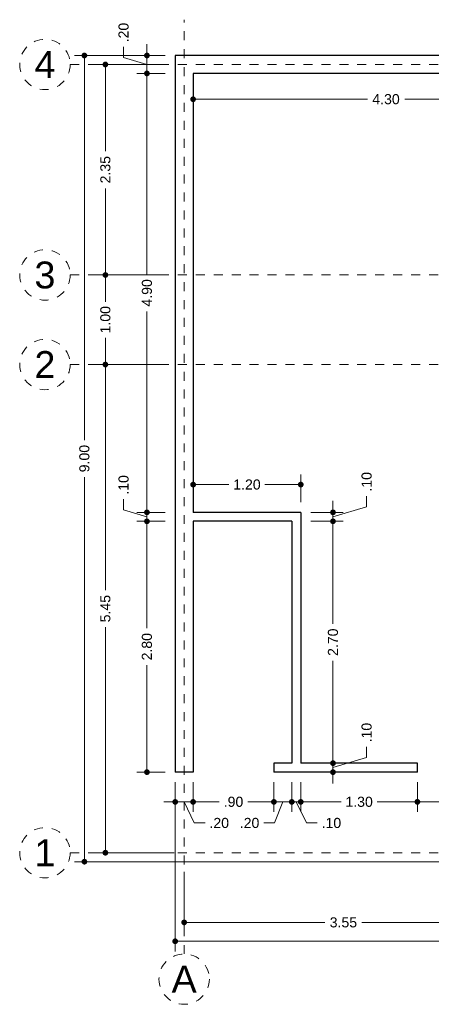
# Model space of a CAD drawing. Header units: millimetres. Extents: x 2560.5 to 2573.2, y 874.2 to 885.2.
# Tile 1 of 4: x 2560.5 to 2565.1, y 874.2 to 885.2. Entities that reach past the tile are written whole.
import ezdxf
from ezdxf.enums import TextEntityAlignment as Align

# ---------------------------------------------------------------- set-up
doc = ezdxf.new("R2010")
doc.units = ezdxf.units.MM
doc.header["$LTSCALE"] = 0.001
doc.linetypes.add('CENTER2', pattern=[28.575, 19.05, -3.175, 3.175, -3.175])
for name, color, linetype, lineweight in [('Cotas', 7, 'Continuous', 18), ('Ejes', 7, 'CENTER2', 5), ('Muros', 7, 'Continuous', 30)]:
    doc.layers.add(name, color=color, linetype=linetype, lineweight=lineweight)
doc.styles.get("Standard").update_dxf_attribs({"font": 'arial.ttf'})
doc.dimstyles.new('1-75', dxfattribs={"dimscale": 75, "dimtxt": 0.0015, "dimasz": 0.00085, "dimexe": 0.0015, "dimexo": 0.0015, "dimgap": 0.0008, "dimtad": 0, "dimzin": 4, "dimdsep": 46, "dimtxsty": 'Standard', "dimblk": 'DOT', "dimcen": 0.0009, "dimclrd": 256, "dimclre": 256, "dimclrt": 256, "dimadec": 0, "dimazin": 0, "dimtfac": 1, "dimtofl": 0, "dimtmove": 1, "dimatfit": 2, "dimfxl": 0.0015, "dimtfill": 1, "dimtolj": 1, "dimtzin": 4, "dimlwd": -1, "dimlwe": -1, "dimarcsym": 0})

# ---------------------------------------------------------------- blocks, each defined once
blk = doc.blocks.new('_DOT')
at = {"color": 0, "linetype": 'ByBlock'}
blk.add_line((-0.5, 0), (-1, 0), dxfattribs=at)
at = {"color": 0, "linetype": 'ByBlock', "const_width": 0.5}
blk.add_lwpolyline([(-0.25, 0, 1), (0.25, 0, 1)], format="xyb", close=True, dxfattribs=at)
blk = doc.blocks.new('*D3')
at = {"layer": 'Cotas', "transparency": 16777216}
for p, q in [((2562.142, 884.751), (2561.13, 884.751)), ((2561.242, 884.687), (2561.242, 880.457)), ((2561.242, 875.815), (2561.242, 880.045)), ((2565.742, 875.751), (2561.13, 875.751))]:
    blk.add_line(p, q, dxfattribs=at)
at = {"layer": 'Defpoints', "color": 0, "transparency": 16777216}
for p in [(2562.254, 884.751), (2561.242, 875.751), (2565.854, 875.751)]:
    blk.add_point(p, dxfattribs=at)
at = {"layer": 'Cotas', "transparency": 16777216, "xscale": 0.06375, "yscale": 0.06375, "zscale": 0.06375}
for p, rotation in [((2561.242, 884.751), 90), ((2561.242, 875.751), 270)]:
    blk.add_blockref('_DOT', p, dxfattribs=dict(at, rotation=rotation))
at = {"layer": 'Cotas', "transparency": 16777216, "insert": (2561.242, 880.251), "char_height": 0.1125, "attachment_point": 5, "rotation": 90, "bg_fill": 3, "box_fill_scale": 1.1, "bg_fill_color": 256, "bg_fill_true_color": 13158600, "bg_fill_transparency": 0}
blk.add_mtext('\\A1;9.00', dxfattribs=at)
blk = doc.blocks.new('*D4')
at = {"layer": 'Cotas', "transparency": 16777216}
for p, q in [((2562.142, 881.301), (2561.364, 881.301)), ((2561.476, 881.237), (2561.476, 878.782)), ((2561.476, 875.915), (2561.476, 878.369)), ((2562.242, 875.851), (2561.364, 875.851))]:
    blk.add_line(p, q, dxfattribs=at)
at = {"layer": 'Defpoints', "color": 0, "transparency": 16777216}
for p in [(2561.476, 881.301), (2562.254, 881.301), (2562.354, 875.851)]:
    blk.add_point(p, dxfattribs=at)
at = {"layer": 'Cotas', "transparency": 16777216, "xscale": 0.06375, "yscale": 0.06375, "zscale": 0.06375}
for p, rotation in [((2561.476, 881.301), 90), ((2561.476, 875.851), 270)]:
    blk.add_blockref('_DOT', p, dxfattribs=dict(at, rotation=rotation))
at = {"layer": 'Cotas', "transparency": 16777216, "insert": (2561.476, 878.576), "char_height": 0.1125, "attachment_point": 5, "rotation": 90, "bg_fill": 3, "box_fill_scale": 1.1, "bg_fill_color": 256, "bg_fill_true_color": 13158600, "bg_fill_transparency": 0}
blk.add_mtext('\\A1;5.45', dxfattribs=at)
blk = doc.blocks.new('*D5')
at = {"layer": 'Cotas', "transparency": 16777216}
for p, q in [((2562.142, 882.301), (2561.364, 882.301)), ((2561.476, 882.237), (2561.476, 882.001)), ((2561.476, 881.365), (2561.476, 881.6)), ((2562.142, 881.301), (2561.364, 881.301))]:
    blk.add_line(p, q, dxfattribs=at)
at = {"layer": 'Defpoints', "color": 0, "transparency": 16777216}
for p in [(2561.476, 882.301), (2562.254, 882.301), (2562.254, 881.301)]:
    blk.add_point(p, dxfattribs=at)
at = {"layer": 'Cotas', "transparency": 16777216, "xscale": 0.06375, "yscale": 0.06375, "zscale": 0.06375}
for p, rotation in [((2561.476, 882.301), 90), ((2561.476, 881.301), 270)]:
    blk.add_blockref('_DOT', p, dxfattribs=dict(at, rotation=rotation))
at = {"layer": 'Cotas', "transparency": 16777216, "insert": (2561.476, 881.801), "char_height": 0.1125, "attachment_point": 5, "rotation": 90, "bg_fill": 3, "box_fill_scale": 1.1, "bg_fill_color": 256, "bg_fill_true_color": 13158600, "bg_fill_transparency": 0}
blk.add_mtext('\\A1;1.00', dxfattribs=at)
blk = doc.blocks.new('*D6')
at = {"layer": 'Cotas', "transparency": 16777216}
for p, q in [((2562.142, 884.651), (2561.364, 884.651)), ((2561.476, 884.587), (2561.476, 883.683)), ((2561.476, 882.365), (2561.476, 883.268)), ((2562.142, 882.301), (2561.364, 882.301))]:
    blk.add_line(p, q, dxfattribs=at)
at = {"layer": 'Defpoints', "color": 0, "transparency": 16777216}
for p in [(2561.476, 884.651), (2562.254, 884.651), (2562.254, 882.301)]:
    blk.add_point(p, dxfattribs=at)
at = {"layer": 'Cotas', "transparency": 16777216, "xscale": 0.06375, "yscale": 0.06375, "zscale": 0.06375}
for p, rotation in [((2561.476, 884.651), 90), ((2561.476, 882.301), 270)]:
    blk.add_blockref('_DOT', p, dxfattribs=dict(at, rotation=rotation))
at = {"layer": 'Cotas', "transparency": 16777216, "insert": (2561.476, 883.476), "char_height": 0.1125, "attachment_point": 5, "rotation": 90, "bg_fill": 3, "box_fill_scale": 1.1, "bg_fill_color": 256, "bg_fill_true_color": 13158600, "bg_fill_transparency": 0}
blk.add_mtext('\\A1;2.35', dxfattribs=at)
blk = doc.blocks.new('*D7')
at = {"layer": 'Cotas', "transparency": 16777216}
for p, q in [((2562.142, 884.551), (2561.826, 884.551)), ((2561.939, 884.487), (2561.939, 882.309)), ((2561.939, 879.715), (2561.939, 881.893)), ((2562.142, 879.651), (2561.826, 879.651))]:
    blk.add_line(p, q, dxfattribs=at)
at = {"layer": 'Defpoints', "color": 0, "transparency": 16777216}
for p in [(2562.254, 884.551), (2561.939, 879.651), (2562.254, 879.651)]:
    blk.add_point(p, dxfattribs=at)
at = {"layer": 'Cotas', "transparency": 16777216, "xscale": 0.06375, "yscale": 0.06375, "zscale": 0.06375}
for p, rotation in [((2561.939, 884.551), 90), ((2561.939, 879.651), 270)]:
    blk.add_blockref('_DOT', p, dxfattribs=dict(at, rotation=rotation))
at = {"layer": 'Cotas', "transparency": 16777216, "insert": (2561.939, 882.101), "char_height": 0.1125, "attachment_point": 5, "rotation": 90, "bg_fill": 3, "box_fill_scale": 1.1, "bg_fill_color": 256, "bg_fill_true_color": 13158600, "bg_fill_transparency": 0}
blk.add_mtext('\\A1;4.90', dxfattribs=at)
blk = doc.blocks.new('*D8')
at = {"layer": 'Cotas', "transparency": 16777216}
for p, q in [((2561.679, 879.679), (2561.679, 879.799)), ((2561.939, 879.715), (2561.939, 879.778)), ((2561.939, 879.601), (2561.679, 879.679)), ((2562.142, 879.651), (2561.826, 879.651)), ((2561.939, 879.651), (2561.939, 879.551)), ((2562.142, 879.551), (2561.826, 879.551)), ((2561.939, 879.487), (2561.939, 879.423))]:
    blk.add_line(p, q, dxfattribs=at)
at = {"layer": 'Defpoints', "color": 0, "transparency": 16777216}
for p in [(2562.254, 879.651), (2561.939, 879.551), (2562.254, 879.551)]:
    blk.add_point(p, dxfattribs=at)
at = {"layer": 'Cotas', "transparency": 16777216, "xscale": 0.06375, "yscale": 0.06375, "zscale": 0.06375}
for p, rotation in [((2561.939, 879.651), 270), ((2561.939, 879.551), 90)]:
    blk.add_blockref('_DOT', p, dxfattribs=dict(at, rotation=rotation))
at = {"layer": 'Cotas', "transparency": 16777216, "insert": (2561.679, 879.957), "char_height": 0.1125, "attachment_point": 5, "rotation": 90, "bg_fill": 3, "box_fill_scale": 1.1, "bg_fill_color": 256, "bg_fill_true_color": 13158600, "bg_fill_transparency": 0}
blk.add_mtext('\\A1;.10', dxfattribs=at)
blk = doc.blocks.new('*D9')
at = {"layer": 'Cotas', "transparency": 16777216}
for p, q in [((2562.142, 879.551), (2561.826, 879.551)), ((2561.939, 879.487), (2561.939, 878.358)), ((2561.939, 876.815), (2561.939, 877.944)), ((2562.142, 876.751), (2561.826, 876.751))]:
    blk.add_line(p, q, dxfattribs=at)
at = {"layer": 'Defpoints', "color": 0, "transparency": 16777216}
for p in [(2562.254, 879.551), (2561.939, 876.751), (2562.254, 876.751)]:
    blk.add_point(p, dxfattribs=at)
at = {"layer": 'Cotas', "transparency": 16777216, "xscale": 0.06375, "yscale": 0.06375, "zscale": 0.06375}
for p, rotation in [((2561.939, 879.551), 90), ((2561.939, 876.751), 270)]:
    blk.add_blockref('_DOT', p, dxfattribs=dict(at, rotation=rotation))
at = {"layer": 'Cotas', "transparency": 16777216, "insert": (2561.939, 878.151), "char_height": 0.1125, "attachment_point": 5, "rotation": 90, "bg_fill": 3, "box_fill_scale": 1.1, "bg_fill_color": 256, "bg_fill_true_color": 13158600, "bg_fill_transparency": 0}
blk.add_mtext('\\A1;2.80', dxfattribs=at)
blk = doc.blocks.new('*D10')
at = {"layer": 'Cotas', "transparency": 16777216}
for p, q in [((2561.679, 884.729), (2561.679, 884.849)), ((2561.939, 884.815), (2561.939, 884.878)), ((2562.142, 884.751), (2561.826, 884.751)), ((2561.939, 884.551), (2561.939, 884.751)), ((2561.939, 884.651), (2561.679, 884.729)), ((2562.142, 884.551), (2561.826, 884.551)), ((2561.939, 884.487), (2561.939, 884.423))]:
    blk.add_line(p, q, dxfattribs=at)
at = {"layer": 'Defpoints', "color": 0, "transparency": 16777216}
for p in [(2561.939, 884.751), (2562.254, 884.751), (2562.254, 884.551)]:
    blk.add_point(p, dxfattribs=at)
at = {"layer": 'Cotas', "transparency": 16777216, "xscale": 0.06375, "yscale": 0.06375, "zscale": 0.06375}
for p, rotation in [((2561.939, 884.751), 270), ((2561.939, 884.551), 90)]:
    blk.add_blockref('_DOT', p, dxfattribs=dict(at, rotation=rotation))
at = {"layer": 'Cotas', "transparency": 16777216, "insert": (2561.679, 885.007), "char_height": 0.1125, "attachment_point": 5, "rotation": 90, "bg_fill": 3, "box_fill_scale": 1.1, "bg_fill_color": 256, "bg_fill_true_color": 13158600, "bg_fill_transparency": 0}
blk.add_mtext('\\A1;.20', dxfattribs=at)
blk = doc.blocks.new('*D11')
at = {"layer": 'Cotas', "transparency": 16777216}
for p, q in [((2562.254, 876.638), (2562.254, 876.307)), ((2562.454, 876.638), (2562.454, 876.307)), ((2562.19, 876.419), (2562.127, 876.419)), ((2562.254, 876.419), (2562.454, 876.419)), ((2562.354, 876.419), (2562.467, 876.183)), ((2562.518, 876.419), (2562.582, 876.419)), ((2562.467, 876.183), (2562.587, 876.183))]:
    blk.add_line(p, q, dxfattribs=at)
at = {"layer": 'Defpoints', "color": 0, "transparency": 16777216}
for p in [(2562.254, 876.751), (2562.454, 876.751), (2562.454, 876.419)]:
    blk.add_point(p, dxfattribs=at)
at = {"layer": 'Cotas', "transparency": 16777216, "xscale": 0.06375, "yscale": 0.06375, "zscale": 0.06375}
blk.add_blockref('_DOT', (2562.254, 876.419), dxfattribs=at)
at = {"layer": 'Cotas', "transparency": 16777216, "xscale": 0.06375, "yscale": 0.06375, "zscale": 0.06375, "rotation": 180}
blk.add_blockref('_DOT', (2562.454, 876.419), dxfattribs=at)
at = {"layer": 'Cotas', "transparency": 16777216, "insert": (2562.745, 876.183), "char_height": 0.1125, "attachment_point": 5, "bg_fill": 3, "box_fill_scale": 1.1, "bg_fill_color": 256, "bg_fill_true_color": 13158600, "bg_fill_transparency": 0}
blk.add_mtext('\\A1;.20', dxfattribs=at)
blk = doc.blocks.new('*D12')
at = {"layer": 'Cotas', "transparency": 16777216}
for p, q in [((2562.454, 876.638), (2562.454, 876.307)), ((2563.354, 876.638), (2563.354, 876.307)), ((2562.518, 876.419), (2562.746, 876.419)), ((2563.29, 876.419), (2563.062, 876.419))]:
    blk.add_line(p, q, dxfattribs=at)
at = {"layer": 'Defpoints', "color": 0, "transparency": 16777216}
for p in [(2562.454, 876.751), (2563.354, 876.751), (2563.354, 876.419)]:
    blk.add_point(p, dxfattribs=at)
at = {"layer": 'Cotas', "transparency": 16777216, "xscale": 0.06375, "yscale": 0.06375, "zscale": 0.06375, "rotation": 180}
blk.add_blockref('_DOT', (2562.454, 876.419), dxfattribs=at)
at = {"layer": 'Cotas', "transparency": 16777216, "xscale": 0.06375, "yscale": 0.06375, "zscale": 0.06375}
blk.add_blockref('_DOT', (2563.354, 876.419), dxfattribs=at)
at = {"layer": 'Cotas', "transparency": 16777216, "insert": (2562.904, 876.419), "char_height": 0.1125, "attachment_point": 5, "bg_fill": 3, "box_fill_scale": 1.1, "bg_fill_color": 256, "bg_fill_true_color": 13158600, "bg_fill_transparency": 0}
blk.add_mtext('\\A1;.90', dxfattribs=at)
blk = doc.blocks.new('*D13')
at = {"layer": 'Cotas', "transparency": 16777216}
for p, q in [((2563.354, 876.638), (2563.354, 876.307)), ((2563.554, 876.638), (2563.554, 876.307)), ((2563.29, 876.419), (2563.227, 876.419)), ((2563.354, 876.419), (2563.554, 876.419)), ((2563.454, 876.419), (2563.362, 876.183)), ((2563.618, 876.419), (2563.682, 876.419)), ((2563.362, 876.183), (2563.242, 876.183))]:
    blk.add_line(p, q, dxfattribs=at)
at = {"layer": 'Defpoints', "color": 0, "transparency": 16777216}
for p in [(2563.354, 876.751), (2563.554, 876.751), (2563.554, 876.419)]:
    blk.add_point(p, dxfattribs=at)
at = {"layer": 'Cotas', "transparency": 16777216, "xscale": 0.06375, "yscale": 0.06375, "zscale": 0.06375}
blk.add_blockref('_DOT', (2563.354, 876.419), dxfattribs=at)
at = {"layer": 'Cotas', "transparency": 16777216, "xscale": 0.06375, "yscale": 0.06375, "zscale": 0.06375, "rotation": 180}
blk.add_blockref('_DOT', (2563.554, 876.419), dxfattribs=at)
at = {"layer": 'Cotas', "transparency": 16777216, "insert": (2563.083, 876.183), "char_height": 0.1125, "attachment_point": 5, "bg_fill": 3, "box_fill_scale": 1.1, "bg_fill_color": 256, "bg_fill_true_color": 13158600, "bg_fill_transparency": 0}
blk.add_mtext('\\A1;.20', dxfattribs=at)
blk = doc.blocks.new('*D14')
at = {"layer": 'Cotas', "transparency": 16777216}
for p, q in [((2563.554, 876.638), (2563.554, 876.307)), ((2563.654, 876.638), (2563.654, 876.307)), ((2563.49, 876.419), (2563.427, 876.419)), ((2563.554, 876.419), (2563.654, 876.419)), ((2563.604, 876.419), (2563.717, 876.183)), ((2563.718, 876.419), (2563.782, 876.419)), ((2563.717, 876.183), (2563.837, 876.183))]:
    blk.add_line(p, q, dxfattribs=at)
at = {"layer": 'Defpoints', "color": 0, "transparency": 16777216}
for p in [(2563.554, 876.751), (2563.654, 876.751), (2563.654, 876.419)]:
    blk.add_point(p, dxfattribs=at)
at = {"layer": 'Cotas', "transparency": 16777216, "xscale": 0.06375, "yscale": 0.06375, "zscale": 0.06375}
blk.add_blockref('_DOT', (2563.554, 876.419), dxfattribs=at)
at = {"layer": 'Cotas', "transparency": 16777216, "xscale": 0.06375, "yscale": 0.06375, "zscale": 0.06375, "rotation": 180}
blk.add_blockref('_DOT', (2563.654, 876.419), dxfattribs=at)
at = {"layer": 'Cotas', "transparency": 16777216, "insert": (2563.995, 876.183), "char_height": 0.1125, "attachment_point": 5, "bg_fill": 3, "box_fill_scale": 1.1, "bg_fill_color": 256, "bg_fill_true_color": 13158600, "bg_fill_transparency": 0}
blk.add_mtext('\\A1;.10', dxfattribs=at)
blk = doc.blocks.new('*D15')
at = {"layer": 'Cotas', "transparency": 16777216}
for p, q in [((2563.654, 876.638), (2563.654, 876.307)), ((2564.954, 876.638), (2564.954, 876.307)), ((2563.718, 876.419), (2564.103, 876.419)), ((2564.89, 876.419), (2564.505, 876.419))]:
    blk.add_line(p, q, dxfattribs=at)
at = {"layer": 'Defpoints', "color": 0, "transparency": 16777216}
for p in [(2563.654, 876.751), (2564.954, 876.751), (2564.954, 876.419)]:
    blk.add_point(p, dxfattribs=at)
at = {"layer": 'Cotas', "transparency": 16777216, "xscale": 0.06375, "yscale": 0.06375, "zscale": 0.06375, "rotation": 180}
blk.add_blockref('_DOT', (2563.654, 876.419), dxfattribs=at)
at = {"layer": 'Cotas', "transparency": 16777216, "xscale": 0.06375, "yscale": 0.06375, "zscale": 0.06375}
blk.add_blockref('_DOT', (2564.954, 876.419), dxfattribs=at)
at = {"layer": 'Cotas', "transparency": 16777216, "insert": (2564.304, 876.419), "char_height": 0.1125, "attachment_point": 5, "bg_fill": 3, "box_fill_scale": 1.1, "bg_fill_color": 256, "bg_fill_true_color": 13158600, "bg_fill_transparency": 0}
blk.add_mtext('\\A1;1.30', dxfattribs=at)
blk = doc.blocks.new('*D16')
at = {"layer": 'Cotas', "transparency": 16777216}
for p, q in [((2564.954, 876.638), (2564.954, 876.307)), ((2565.854, 876.638), (2565.854, 876.307)), ((2565.018, 876.419), (2565.246, 876.419)), ((2565.79, 876.419), (2565.562, 876.419))]:
    blk.add_line(p, q, dxfattribs=at)
at = {"layer": 'Defpoints', "color": 0, "transparency": 16777216}
for p in [(2564.954, 876.751), (2565.854, 876.751), (2565.854, 876.419)]:
    blk.add_point(p, dxfattribs=at)
at = {"layer": 'Cotas', "transparency": 16777216, "xscale": 0.06375, "yscale": 0.06375, "zscale": 0.06375, "rotation": 180}
blk.add_blockref('_DOT', (2564.954, 876.419), dxfattribs=at)
at = {"layer": 'Cotas', "transparency": 16777216, "xscale": 0.06375, "yscale": 0.06375, "zscale": 0.06375}
blk.add_blockref('_DOT', (2565.854, 876.419), dxfattribs=at)
at = {"layer": 'Cotas', "transparency": 16777216, "insert": (2565.404, 876.419), "char_height": 0.1125, "attachment_point": 5, "bg_fill": 3, "box_fill_scale": 1.1, "bg_fill_color": 256, "bg_fill_true_color": 13158600, "bg_fill_transparency": 0}
blk.add_mtext('\\A1;.90', dxfattribs=at)
blk = doc.blocks.new('*D17')
at = {"layer": 'Cotas', "transparency": 16777216}
for p, q in [((2562.254, 876.638), (2562.254, 874.75)), ((2572.754, 875.638), (2572.754, 874.75)), ((2562.318, 874.863), (2567.26, 874.863)), ((2572.69, 874.863), (2567.748, 874.863))]:
    blk.add_line(p, q, dxfattribs=at)
at = {"layer": 'Defpoints', "color": 0, "transparency": 16777216}
for p in [(2562.254, 876.751), (2572.754, 875.751), (2572.754, 874.863)]:
    blk.add_point(p, dxfattribs=at)
at = {"layer": 'Cotas', "transparency": 16777216, "xscale": 0.06375, "yscale": 0.06375, "zscale": 0.06375, "rotation": 180}
blk.add_blockref('_DOT', (2562.254, 874.863), dxfattribs=at)
at = {"layer": 'Cotas', "transparency": 16777216, "xscale": 0.06375, "yscale": 0.06375, "zscale": 0.06375}
blk.add_blockref('_DOT', (2572.754, 874.863), dxfattribs=at)
at = {"layer": 'Cotas', "transparency": 16777216, "insert": (2567.504, 874.863), "char_height": 0.1125, "attachment_point": 5, "bg_fill": 3, "box_fill_scale": 1.1, "bg_fill_color": 256, "bg_fill_true_color": 13158600, "bg_fill_transparency": 0}
blk.add_mtext('\\A1;10.50', dxfattribs=at)
blk = doc.blocks.new('*D18')
at = {"layer": 'Cotas', "transparency": 16777216}
for p, q in [((2562.354, 875.638), (2562.354, 874.96)), ((2565.904, 875.638), (2565.904, 874.96)), ((2562.418, 875.073), (2563.923, 875.073)), ((2565.84, 875.073), (2564.336, 875.073))]:
    blk.add_line(p, q, dxfattribs=at)
at = {"layer": 'Defpoints', "color": 0, "transparency": 16777216}
for p in [(2562.354, 875.751), (2565.904, 875.751), (2565.904, 875.073)]:
    blk.add_point(p, dxfattribs=at)
at = {"layer": 'Cotas', "transparency": 16777216, "xscale": 0.06375, "yscale": 0.06375, "zscale": 0.06375, "rotation": 180}
blk.add_blockref('_DOT', (2562.354, 875.073), dxfattribs=at)
at = {"layer": 'Cotas', "transparency": 16777216, "xscale": 0.06375, "yscale": 0.06375, "zscale": 0.06375}
blk.add_blockref('_DOT', (2565.904, 875.073), dxfattribs=at)
at = {"layer": 'Cotas', "transparency": 16777216, "insert": (2564.129, 875.073), "char_height": 0.1125, "attachment_point": 5, "bg_fill": 3, "box_fill_scale": 1.1, "bg_fill_color": 256, "bg_fill_true_color": 13158600, "bg_fill_transparency": 0}
blk.add_mtext('\\A1;3.55', dxfattribs=at)
blk = doc.blocks.new('*D47')
at = {"layer": 'Cotas', "transparency": 16777216}
for p, q in [((2562.454, 884.438), (2562.454, 884.151)), ((2566.754, 884.438), (2566.754, 884.151)), ((2562.518, 884.263), (2564.396, 884.263)), ((2566.69, 884.263), (2564.812, 884.263))]:
    blk.add_line(p, q, dxfattribs=at)
at = {"layer": 'Defpoints', "color": 0, "transparency": 16777216}
for p in [(2562.454, 884.551), (2566.754, 884.551), (2566.754, 884.263)]:
    blk.add_point(p, dxfattribs=at)
at = {"layer": 'Cotas', "transparency": 16777216, "xscale": 0.06375, "yscale": 0.06375, "zscale": 0.06375, "rotation": 180}
blk.add_blockref('_DOT', (2562.454, 884.263), dxfattribs=at)
at = {"layer": 'Cotas', "transparency": 16777216, "xscale": 0.06375, "yscale": 0.06375, "zscale": 0.06375}
blk.add_blockref('_DOT', (2566.754, 884.263), dxfattribs=at)
at = {"layer": 'Cotas', "transparency": 16777216, "insert": (2564.604, 884.263), "char_height": 0.1125, "attachment_point": 5, "bg_fill": 3, "box_fill_scale": 1.1, "bg_fill_color": 256, "bg_fill_true_color": 13158600, "bg_fill_transparency": 0}
blk.add_mtext('\\A1;4.30', dxfattribs=at)
blk = doc.blocks.new('*D51')
at = {"layer": 'Cotas', "transparency": 16777216}
for p, q in [((2562.454, 879.763), (2562.454, 880.074)), ((2563.654, 879.763), (2563.654, 880.074)), ((2562.518, 879.961), (2562.853, 879.961)), ((2563.59, 879.961), (2563.255, 879.961))]:
    blk.add_line(p, q, dxfattribs=at)
at = {"layer": 'Defpoints', "color": 0, "transparency": 16777216}
for p in [(2563.654, 879.961), (2562.454, 879.651), (2563.654, 879.651)]:
    blk.add_point(p, dxfattribs=at)
at = {"layer": 'Cotas', "transparency": 16777216, "xscale": 0.06375, "yscale": 0.06375, "zscale": 0.06375, "rotation": 180}
blk.add_blockref('_DOT', (2562.454, 879.961), dxfattribs=at)
at = {"layer": 'Cotas', "transparency": 16777216, "xscale": 0.06375, "yscale": 0.06375, "zscale": 0.06375}
blk.add_blockref('_DOT', (2563.654, 879.961), dxfattribs=at)
at = {"layer": 'Cotas', "transparency": 16777216, "insert": (2563.054, 879.961), "char_height": 0.1125, "attachment_point": 5, "bg_fill": 3, "box_fill_scale": 1.1, "bg_fill_color": 256, "bg_fill_true_color": 13158600, "bg_fill_transparency": 0}
blk.add_mtext('\\A1;1.20', dxfattribs=at)
blk = doc.blocks.new('*D52')
at = {"layer": 'Cotas', "transparency": 16777216}
for p, q in [((2563.767, 879.551), (2564.126, 879.551)), ((2564.013, 879.487), (2564.013, 878.408)), ((2564.013, 876.915), (2564.013, 877.994)), ((2563.767, 876.851), (2564.126, 876.851))]:
    blk.add_line(p, q, dxfattribs=at)
at = {"layer": 'Defpoints', "color": 0, "transparency": 16777216}
for p in [(2563.654, 879.551), (2563.654, 876.851), (2564.013, 876.851)]:
    blk.add_point(p, dxfattribs=at)
at = {"layer": 'Cotas', "transparency": 16777216, "xscale": 0.06375, "yscale": 0.06375, "zscale": 0.06375}
for p, rotation in [((2564.013, 879.551), 90), ((2564.013, 876.851), 270)]:
    blk.add_blockref('_DOT', p, dxfattribs=dict(at, rotation=rotation))
at = {"layer": 'Cotas', "transparency": 16777216, "insert": (2564.013, 878.201), "char_height": 0.1125, "attachment_point": 5, "rotation": 90, "bg_fill": 3, "box_fill_scale": 1.1, "bg_fill_color": 256, "bg_fill_true_color": 13158600, "bg_fill_transparency": 0}
blk.add_mtext('\\A1;2.70', dxfattribs=at)
blk = doc.blocks.new('*D53')
at = {"layer": 'Cotas', "transparency": 16777216}
for p, q in [((2564.013, 876.915), (2564.013, 876.978)), ((2564.388, 876.913), (2564.388, 877.033)), ((2563.767, 876.851), (2564.126, 876.851)), ((2564.013, 876.801), (2564.388, 876.913)), ((2564.013, 876.851), (2564.013, 876.751)), ((2563.767, 876.751), (2564.126, 876.751)), ((2564.013, 876.687), (2564.013, 876.623))]:
    blk.add_line(p, q, dxfattribs=at)
at = {"layer": 'Defpoints', "color": 0, "transparency": 16777216}
for p in [(2563.654, 876.851), (2563.654, 876.751), (2564.013, 876.751)]:
    blk.add_point(p, dxfattribs=at)
at = {"layer": 'Cotas', "transparency": 16777216, "xscale": 0.06375, "yscale": 0.06375, "zscale": 0.06375}
for p, rotation in [((2564.013, 876.851), 270), ((2564.013, 876.751), 90)]:
    blk.add_blockref('_DOT', p, dxfattribs=dict(at, rotation=rotation))
at = {"layer": 'Cotas', "transparency": 16777216, "insert": (2564.388, 877.192), "char_height": 0.1125, "attachment_point": 5, "rotation": 90, "bg_fill": 3, "box_fill_scale": 1.1, "bg_fill_color": 256, "bg_fill_true_color": 13158600, "bg_fill_transparency": 0}
blk.add_mtext('\\A1;.10', dxfattribs=at)
blk = doc.blocks.new('*D54')
at = {"layer": 'Cotas', "transparency": 16777216}
for p, q in [((2564.388, 879.713), (2564.388, 879.833)), ((2564.013, 879.715), (2564.013, 879.778)), ((2564.013, 879.601), (2564.388, 879.713)), ((2563.767, 879.651), (2564.126, 879.651)), ((2564.013, 879.551), (2564.013, 879.651)), ((2563.767, 879.551), (2564.126, 879.551)), ((2564.013, 879.487), (2564.013, 879.423))]:
    blk.add_line(p, q, dxfattribs=at)
at = {"layer": 'Defpoints', "color": 0, "transparency": 16777216}
for p in [(2563.654, 879.651), (2564.013, 879.651), (2563.654, 879.551)]:
    blk.add_point(p, dxfattribs=at)
at = {"layer": 'Cotas', "transparency": 16777216, "xscale": 0.06375, "yscale": 0.06375, "zscale": 0.06375}
for p, rotation in [((2564.013, 879.651), 270), ((2564.013, 879.551), 90)]:
    blk.add_blockref('_DOT', p, dxfattribs=dict(at, rotation=rotation))
at = {"layer": 'Cotas', "transparency": 16777216, "insert": (2564.388, 879.992), "char_height": 0.1125, "attachment_point": 5, "rotation": 90, "bg_fill": 3, "box_fill_scale": 1.1, "bg_fill_color": 256, "bg_fill_true_color": 13158600, "bg_fill_transparency": 0}
blk.add_mtext('\\A1;.10', dxfattribs=at)

msp = doc.modelspace()

# ---------------------------------------------------------------- linework, layer by layer
at = {"layer": 'Ejes', "linetype": 'CENTER2'}
for p, q in [((2562.354, 874.721), (2562.354, 885.151)), ((2561.084, 884.651), (2573.154, 884.651)), ((2561.084, 882.301), (2573.154, 882.301)), ((2561.084, 881.301), (2573.154, 881.301)), ((2561.084, 875.851), (2573.154, 875.851))]:
    msp.add_line(p, q, dxfattribs=at)
at = {"layer": 'Ejes'}
for centre in [(2560.802, 884.651), (2560.802, 882.301), (2560.802, 881.301), (2560.802, 875.851), (2562.354, 874.44)]:
    msp.add_circle(centre, 0.281, dxfattribs=at)
at = {"layer": 'Muros'}
for p, q in [((2562.254, 884.751), (2562.254, 876.751)), ((2572.754, 884.751), (2562.254, 884.751)), ((2562.454, 884.551), (2562.454, 879.651)), ((2566.754, 884.551), (2562.454, 884.551)), ((2563.654, 879.651), (2562.454, 879.651)), ((2563.654, 879.651), (2563.654, 876.851)), ((2563.554, 879.551), (2562.454, 879.551)), ((2562.454, 879.551), (2562.454, 876.751)), ((2563.554, 879.551), (2563.554, 876.851)), ((2563.354, 876.851), (2563.354, 876.751)), ((2563.554, 876.851), (2563.354, 876.851)), ((2564.954, 876.851), (2563.654, 876.851)), ((2564.954, 876.751), (2564.954, 876.851)), ((2562.454, 876.751), (2562.254, 876.751)), ((2564.954, 876.751), (2563.354, 876.751))]:
    msp.add_line(p, q, dxfattribs=at)

# ---------------------------------------------------------------- texts
at = {"layer": 'Ejes'}
for s, p in [('4', (2560.802, 884.651)), ('3', (2560.802, 882.301)), ('2', (2560.802, 881.301)), ('1', (2560.802, 875.851)), ('A', (2562.354, 874.44))]:
    msp.add_text(s, height=0.3, dxfattribs=at).set_placement(p, align=Align.MIDDLE_CENTER)

# ---------------------------------------------------------------- next in the draw order: dimensions: what is measured, and where the dimension line sits
at = {"layer": 'Cotas'}
dim = msp.add_linear_dim(base=(2561.242, 875.751), p1=(2562.254, 884.751), p2=(2565.854, 875.751), angle=90, dimstyle='1-75', dxfattribs=at)
dim.commit()
dim.dimension.update_dxf_attribs({"geometry": '*D3', "text_midpoint": (2561.242, 880.251)})

# ---------------------------------------------------------------- next in the draw order: dimensions: what is measured, and where the dimension line sits
for base, p1, p2, picture, middle in [((2566.754, 884.263), (2562.454, 884.551), (2566.754, 884.551), '*D47', (2564.604, 884.263)), ((2563.654, 879.961), (2562.454, 879.651), (2563.654, 879.651), '*D51', (2563.054, 879.961))]:
    dim = msp.add_linear_dim(base=base, p1=p1, p2=p2, dimstyle='1-75', dxfattribs=at)
    dim.commit()
    dim.dimension.update_dxf_attribs({"geometry": picture, "text_midpoint": middle})
for base, p1, p2, picture, middle in [((2561.476, 881.301), (2562.354, 875.851), (2562.254, 881.301), '*D4', (2561.476, 878.576)), ((2564.013, 876.851), (2563.654, 879.551), (2563.654, 876.851), '*D52', (2564.013, 878.201))]:
    dim = msp.add_linear_dim(base=base, p1=p1, p2=p2, angle=90, dimstyle='1-75', dxfattribs=at)
    dim.commit()
    dim.dimension.update_dxf_attribs({"geometry": picture, "text_midpoint": middle})

# ---------------------------------------------------------------- next in the draw order: dimensions: what is measured, and where the dimension line sits
for base, p1, p2, picture, middle in [((2561.476, 882.301), (2562.254, 881.301), (2562.254, 882.301), '*D5', (2561.476, 881.801)), ((2564.013, 879.651), (2563.654, 879.551), (2563.654, 879.651), '*D54', (2564.388, 879.893))]:
    dim = msp.add_linear_dim(base=base, p1=p1, p2=p2, angle=90, dimstyle='1-75', dxfattribs=at)
    dim.commit()
    dim.dimension.update_dxf_attribs({"geometry": picture, "text_midpoint": middle})

# ---------------------------------------------------------------- next in the draw order: dimensions: what is measured, and where the dimension line sits
dim = msp.add_linear_dim(base=(2561.476, 884.651), p1=(2562.254, 882.301), p2=(2562.254, 884.651), angle=90, dimstyle='1-75', dxfattribs=at)
dim.commit()
dim.dimension.update_dxf_attribs({"geometry": '*D6', "text_midpoint": (2561.476, 883.476)})

# ---------------------------------------------------------------- next in the draw order: dimensions: what is measured, and where the dimension line sits
dim = msp.add_linear_dim(base=(2561.939, 879.651), p1=(2562.254, 884.551), p2=(2562.254, 879.651), angle=90, dimstyle='1-75', dxfattribs=at)
dim.commit()
dim.dimension.update_dxf_attribs({"geometry": '*D7', "text_midpoint": (2561.939, 882.101)})

# ---------------------------------------------------------------- next in the draw order: dimensions: what is measured, and where the dimension line sits
for base, p1, p2, picture, middle in [((2561.939, 884.751), (2562.254, 884.551), (2562.254, 884.751), '*D10', (2561.679, 884.909)), ((2561.939, 879.551), (2562.254, 879.651), (2562.254, 879.551), '*D8', (2561.679, 879.859))]:
    dim = msp.add_linear_dim(base=base, p1=p1, p2=p2, angle=90, dimstyle='1-75', dxfattribs=at)
    dim.commit()
    dim.dimension.update_dxf_attribs({"geometry": picture, "text_midpoint": middle})

# ---------------------------------------------------------------- next in the draw order: dimensions: what is measured, and where the dimension line sits
dim = msp.add_linear_dim(base=(2561.939, 876.751), p1=(2562.254, 879.551), p2=(2562.254, 876.751), angle=90, dimstyle='1-75', dxfattribs=at)
dim.commit()
dim.dimension.update_dxf_attribs({"geometry": '*D9', "text_midpoint": (2561.939, 878.151)})

# ---------------------------------------------------------------- next in the draw order: dimensions: what is measured, and where the dimension line sits
dim = msp.add_linear_dim(base=(2562.454, 876.419), p1=(2562.254, 876.751), p2=(2562.454, 876.751), dimstyle='1-75', dxfattribs=at)
dim.commit()
dim.dimension.update_dxf_attribs({"geometry": '*D11', "text_midpoint": (2562.647, 876.183), "dimtype": 160})

# ---------------------------------------------------------------- next in the draw order: dimensions: what is measured, and where the dimension line sits
dim = msp.add_linear_dim(base=(2563.354, 876.419), p1=(2562.454, 876.751), p2=(2563.354, 876.751), dimstyle='1-75', dxfattribs=at)
dim.commit()
dim.dimension.update_dxf_attribs({"geometry": '*D12', "text_midpoint": (2562.904, 876.419)})

# ---------------------------------------------------------------- next in the draw order: dimensions: what is measured, and where the dimension line sits
dim = msp.add_linear_dim(base=(2563.554, 876.419), p1=(2563.354, 876.751), p2=(2563.554, 876.751), dimstyle='1-75', dxfattribs=at)
dim.commit()
dim.dimension.update_dxf_attribs({"geometry": '*D13', "text_midpoint": (2563.182, 876.183), "dimtype": 160})

# ---------------------------------------------------------------- next in the draw order: dimensions: what is measured, and where the dimension line sits
dim = msp.add_linear_dim(base=(2563.654, 876.419), p1=(2563.554, 876.751), p2=(2563.654, 876.751), dimstyle='1-75', dxfattribs=at)
dim.commit()
dim.dimension.update_dxf_attribs({"geometry": '*D14', "text_midpoint": (2563.897, 876.183), "dimtype": 160})

# ---------------------------------------------------------------- next in the draw order: dimensions: what is measured, and where the dimension line sits
dim = msp.add_linear_dim(base=(2564.954, 876.419), p1=(2563.654, 876.751), p2=(2564.954, 876.751), dimstyle='1-75', dxfattribs=at)
dim.commit()
dim.dimension.update_dxf_attribs({"geometry": '*D15', "text_midpoint": (2564.304, 876.419)})

# ---------------------------------------------------------------- next in the draw order: dimensions: what is measured, and where the dimension line sits
dim = msp.add_linear_dim(base=(2565.854, 876.419), p1=(2564.954, 876.751), p2=(2565.854, 876.751), dimstyle='1-75', dxfattribs=at)
dim.commit()
dim.dimension.update_dxf_attribs({"geometry": '*D16', "text_midpoint": (2565.404, 876.419)})

# ---------------------------------------------------------------- next in the draw order: dimensions: what is measured, and where the dimension line sits
dim = msp.add_linear_dim(base=(2572.754, 874.863), p1=(2562.254, 876.751), p2=(2572.754, 875.751), dimstyle='1-75', dxfattribs=at)
dim.commit()
dim.dimension.update_dxf_attribs({"geometry": '*D17', "text_midpoint": (2567.504, 874.863)})

# ---------------------------------------------------------------- next in the draw order: dimensions: what is measured, and where the dimension line sits
dim = msp.add_linear_dim(base=(2564.013, 876.751), p1=(2563.654, 876.851), p2=(2563.654, 876.751), angle=90, dimstyle='1-75', dxfattribs=at)
dim.commit()
dim.dimension.update_dxf_attribs({"geometry": '*D53', "text_midpoint": (2564.388, 877.093)})
dim = msp.add_linear_dim(base=(2565.904, 875.073), p1=(2562.354, 875.751), p2=(2565.904, 875.751), dimstyle='1-75', dxfattribs=at)
dim.commit()
dim.dimension.update_dxf_attribs({"geometry": '*D18', "text_midpoint": (2564.129, 875.073)})

doc.saveas('drawing.dxf')
